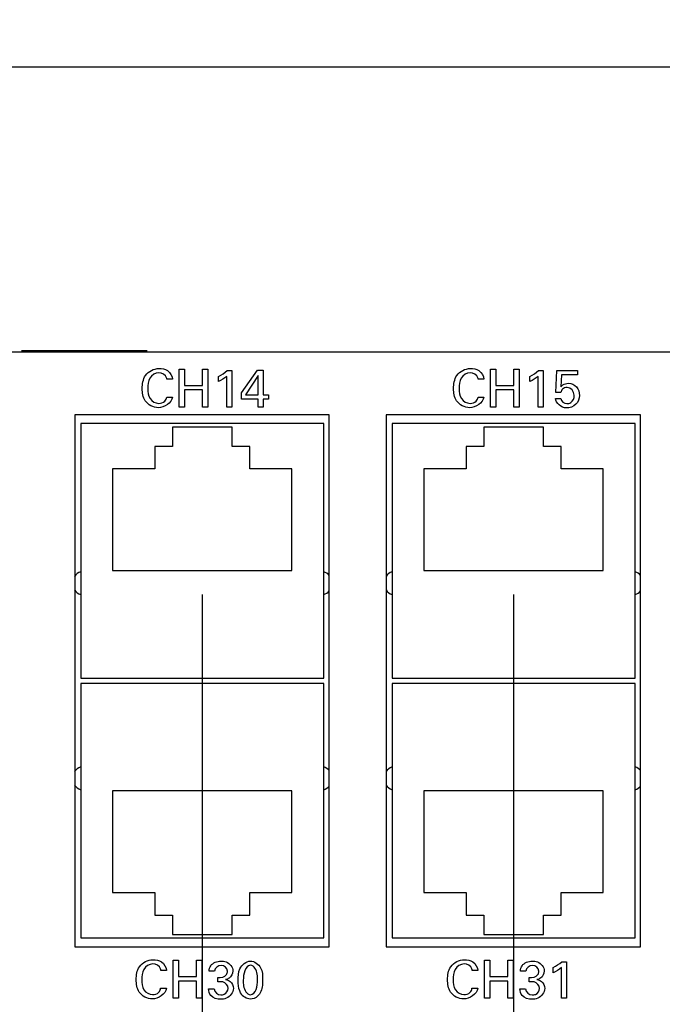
# Model space of a CAD drawing. Header units: inches. Extents: x 0 to 34, y 0 to 22.
# Tile 26 of 56: x 17.9 to 19.6, y 6.6 to 9.1. Entities that reach past the tile are written whole.
import ezdxf

# ---------------------------------------------------------------- set-up
doc = ezdxf.new("R2010")
doc.units = ezdxf.units.IN
doc.header["$LTSCALE"] = 1.87
doc.header["$MEASUREMENT"] = 0
doc.layers.get('0').update_dxf_attribs({"linetype": 'CONTINUOUS'})
doc.layers.add('02___PRT_ALL_AXES', color=7, linetype='CONTINUOUS')
doc.layers.add('DIMENSIONS', color=7, linetype='CONTINUOUS')
doc.styles.get("Standard").update_dxf_attribs({"font": 'txt', "width": 0.8})
doc.dimstyles.new('DIMSTYLE_1', dxfattribs={"dimtxt": 0.125, "dimasz": 0.18, "dimexe": 0.125, "dimexo": 0.0625, "dimgap": 0.0625, "dimtad": 0, "dimtih": 1, "dimtoh": 1, "dimdec": 3, "dimzin": 4, "dimdsep": 46, "dimtxsty": 'STANDARD', "dimblk": '_FILLED', "dimblk1": '_FILLED', "dimblk2": '_FILLED', "dimcen": 0.09, "dimadec": 0, "dimazin": 0, "dimtp": 0.001, "dimtm": 0.001, "dimtfac": 1, "dimtdec": 3, "dimtofl": 0, "dimtmove": 0, "dimatfit": 3, "dimldrblk": '_FILLED', "dimfxl": 1, "dimtolj": 1, "dimtzin": 4, "dimarcsym": 0})
doc.dimstyles.new('DIMSTYLE_2', dxfattribs={"dimtxt": 0.125, "dimasz": 0.18, "dimexe": 0.125, "dimexo": 0.0625, "dimgap": 0.03125, "dimtad": 0, "dimtih": 1, "dimtoh": 1, "dimdec": 3, "dimzin": 4, "dimdsep": 46, "dimtxsty": 'STANDARD', "dimblk": '_FILLED', "dimblk1": '_FILLED', "dimblk2": '_FILLED', "dimcen": 0.09, "dimadec": 0, "dimazin": 0, "dimtp": 0.001, "dimtm": 0.001, "dimtfac": 1, "dimtdec": 3, "dimtofl": 0, "dimtmove": 0, "dimatfit": 3, "dimldrblk": '_FILLED', "dimfxl": 1, "dimtolj": 1, "dimtzin": 4, "dimarcsym": 0})

# ---------------------------------------------------------------- blocks, each defined once
blk = doc.blocks.new('*D26')
at = {"layer": 'DIMENSIONS', "color": 2, "linetype": 'CONTINUOUS'}
blk.add_line((18.4163, 7.6298), (18.4163, 5.8498), dxfattribs=at)
at = {"layer": 'DIMENSIONS', "color": 2, "linetype": 'CONTINUOUS', "insert": (18.3538, 5.7873), "char_height": 0.125, "width": 1.725, "attachment_point": 3, "rotation": 90, "line_spacing_factor": 0.9}
blk.add_mtext('2X 15.311{\\Ftxt.shx;\\W1.000000;\\H0.125000; }[388.9]', dxfattribs=at)
blk = doc.blocks.new('_FILLED')
at = {"color": 0, "linetype": 'BYBLOCK'}
blk.add_solid([(0, 0), (-1, 0.174), (-1, -0.174)], dxfattribs=at)
blk = doc.blocks.new('*D27')
at = {"layer": 'DIMENSIONS', "color": 2, "linetype": 'CONTINUOUS'}
blk.add_line((19.2363, 7.6298), (19.2363, 5.8498), dxfattribs=at)
at = {"layer": 'DIMENSIONS', "color": 2, "linetype": 'CONTINUOUS', "insert": (19.1738, 5.7873), "char_height": 0.125, "width": 1.825, "attachment_point": 3, "rotation": 90, "line_spacing_factor": 0.9}
blk.add_mtext('2X 16.131{\\Ftxt.shx;\\W1.000000;\\H0.125000; }[409.73]', dxfattribs=at)
blk = doc.blocks.new('*D30')
at = {"layer": 'DIMENSIONS', "color": 2, "linetype": 'CONTINUOUS'}
blk.add_line((22.1053, 6.6623), (22.1053, 5.8498), dxfattribs=at)
at = {"layer": 'DIMENSIONS', "color": 2, "linetype": 'CONTINUOUS', "insert": (22.0428, 5.7873), "char_height": 0.125, "width": 1.425, "attachment_point": 3, "rotation": 90, "line_spacing_factor": 0.9}
blk.add_mtext('19.000{\\Ftxt.shx;\\W1.000000;\\H0.125000; }[482.6]', dxfattribs=at)
blk = doc.blocks.new('*D31')
at = {"layer": 'DIMENSIONS', "color": 2, "linetype": 'CONTINUOUS'}
for p, q in [((3.1053, 8.1423), (3.1053, 9.1423)), ((22.1053, 8.1423), (22.1053, 9.1423)), ((3.1053, 9.0173), (11.7303, 9.0173)), ((22.1053, 9.0173), (13.4803, 9.0173))]:
    blk.add_line(p, q, dxfattribs=at)
at = {"layer": 'DIMENSIONS', "color": 2, "linetype": 'CONTINUOUS', "xscale": 0.18, "yscale": 0.18, "zscale": 0.18, "rotation": 180}
blk.add_blockref('_FILLED', (3.1053, 9.0173), dxfattribs=at)
at = {"layer": 'DIMENSIONS', "color": 2, "linetype": 'CONTINUOUS', "xscale": 0.18, "yscale": 0.18, "zscale": 0.18}
blk.add_blockref('_FILLED', (22.1053, 9.0173), dxfattribs=at)
at = {"layer": 'DIMENSIONS', "color": 2, "linetype": 'CONTINUOUS', "insert": (12.6053, 9.0798), "char_height": 0.125, "width": 1.625, "attachment_point": 2, "line_spacing_factor": 0.9}
blk.add_mtext('(19.000{\\Ftxt.shx;\\W1.000000;\\H0.125000; }[482.6])', dxfattribs=at)

msp = doc.modelspace()

# ---------------------------------------------------------------- linework, layer by layer
at = {"color": 7, "linetype": 'CONTINUOUS'}
for p, q in [((21.9178, 8.2673), (3.2928, 8.2673)), ((18.7503, 8.1023), (18.0803, 8.1023)), ((18.0803, 8.1023), (18.0803, 6.7023)), ((18.7503, 6.7023), (18.7503, 8.1023)), ((19.5703, 8.1023), (18.9003, 8.1023)), ((18.9003, 8.1023), (18.9003, 6.7023)), ((19.5703, 6.7023), (19.5703, 8.1023)), ((18.7364, 8.0793), (18.0962, 8.0793)), ((18.0962, 8.0793), (18.0962, 7.4092)), ((18.495, 8.0702), (18.3376, 8.0702)), ((18.3376, 8.0702), (18.3376, 8.019)), ((18.495, 8.019), (18.495, 8.0702)), ((18.7364, 7.4092), (18.7364, 8.0793)), ((19.5564, 8.0793), (18.9162, 8.0793)), ((18.9162, 8.0793), (18.9162, 7.4092)), ((19.315, 8.0702), (19.1576, 8.0702)), ((19.1576, 8.0702), (19.1576, 8.019)), ((19.315, 8.019), (19.315, 8.0702)), ((19.5564, 7.4092), (19.5564, 8.0793)), ((18.3376, 8.019), (18.2913, 8.019)), ((18.2913, 8.019), (18.2913, 7.96)), ((18.5413, 8.019), (18.495, 8.019)), ((18.5413, 7.96), (18.5413, 8.019)), ((19.1576, 8.019), (19.1113, 8.019)), ((19.1113, 8.019), (19.1113, 7.96)), ((19.3613, 8.019), (19.315, 8.019)), ((19.3613, 7.96), (19.3613, 8.019)), ((18.2913, 7.96), (18.1801, 7.96)), ((18.1801, 7.96), (18.1801, 7.6923)), ((18.6525, 7.96), (18.5413, 7.96)), ((18.6525, 7.6923), (18.6525, 7.96)), ((19.1113, 7.96), (19.0001, 7.96)), ((19.0001, 7.96), (19.0001, 7.6923)), ((19.4725, 7.96), (19.3613, 7.96)), ((19.4725, 7.6923), (19.4725, 7.96)), ((18.1801, 7.6923), (18.6525, 7.6923)), ((19.0001, 7.6923), (19.4725, 7.6923)), ((18.0962, 7.4092), (18.7364, 7.4092)), ((18.7364, 7.3955), (18.0962, 7.3955)), ((18.0962, 7.3955), (18.0962, 6.7254)), ((18.7364, 6.7254), (18.7364, 7.3955)), ((18.9162, 7.4092), (19.5564, 7.4092)), ((19.5564, 7.3955), (18.9162, 7.3955)), ((18.9162, 7.3955), (18.9162, 6.7254)), ((19.5564, 6.7254), (19.5564, 7.3955)), ((18.6525, 7.1124), (18.1801, 7.1124)), ((18.1801, 7.1124), (18.1801, 6.8447)), ((18.6525, 6.8447), (18.6525, 7.1124)), ((19.4725, 7.1124), (19.0001, 7.1124)), ((19.0001, 7.1124), (19.0001, 6.8447)), ((19.4725, 6.8447), (19.4725, 7.1124)), ((18.1801, 6.8447), (18.2913, 6.8447)), ((18.2913, 6.8447), (18.2913, 6.7856)), ((18.5413, 6.8447), (18.6525, 6.8447)), ((18.5413, 6.7856), (18.5413, 6.8447)), ((19.0001, 6.8447), (19.1113, 6.8447)), ((19.1113, 6.8447), (19.1113, 6.7856)), ((19.3613, 6.8447), (19.4725, 6.8447)), ((19.3613, 6.7856), (19.3613, 6.8447)), ((18.2913, 6.7856), (18.3376, 6.7856)), ((18.3376, 6.7856), (18.3376, 6.7345)), ((18.495, 6.7856), (18.5413, 6.7856)), ((18.495, 6.7345), (18.495, 6.7856)), ((19.1113, 6.7856), (19.1576, 6.7856)), ((19.1576, 6.7856), (19.1576, 6.7345)), ((19.315, 6.7856), (19.3613, 6.7856)), ((19.315, 6.7345), (19.315, 6.7856)), ((18.0962, 6.7254), (18.7364, 6.7254)), ((18.3376, 6.7345), (18.495, 6.7345)), ((18.9162, 6.7254), (19.5564, 6.7254)), ((19.1576, 6.7345), (19.315, 6.7345)), ((18.0803, 6.7023), (18.7503, 6.7023)), ((18.9003, 6.7023), (19.5703, 6.7023))]:
    msp.add_line(p, q, dxfattribs=at)
at = {"color": 6, "linetype": 'CONTINUOUS'}
msp.add_line((18.2713, 8.2703), (17.9402, 8.2703), dxfattribs=at)
at = {"color": 40, "linetype": 'CONTINUOUS'}
for p, q in [((18.3554, 8.2229), (18.3693, 8.2229)), ((18.3554, 8.1226), (18.3554, 8.2229)), ((18.3693, 8.2229), (18.3693, 8.1798)), ((18.4169, 8.2229), (18.4308, 8.2229)), ((18.4169, 8.1798), (18.4169, 8.2229)), ((18.4308, 8.2229), (18.4308, 8.1226)), ((18.4821, 8.2187), (18.4944, 8.2187)), ((18.4944, 8.2187), (18.4944, 8.1226)), ((18.5197, 8.16), (18.5614, 8.2199)), ((18.5614, 8.2199), (18.5764, 8.2199)), ((18.5764, 8.2199), (18.5764, 8.1547)), ((19.1754, 8.2229), (19.1893, 8.2229)), ((19.1754, 8.1226), (19.1754, 8.2229)), ((19.1893, 8.2229), (19.1893, 8.1798)), ((19.2369, 8.2229), (19.2508, 8.2229)), ((19.2369, 8.1798), (19.2369, 8.2229)), ((19.2508, 8.2229), (19.2508, 8.1226)), ((19.3021, 8.2187), (19.3144, 8.2187)), ((19.3144, 8.2187), (19.3144, 8.1226)), ((19.3477, 8.1615), (19.3502, 8.2187)), ((19.3502, 8.2187), (19.4041, 8.2187)), ((19.4041, 8.2187), (19.4041, 8.2074)), ((18.338, 8.1958), (18.3232, 8.1958)), ((18.4588, 8.1897), (18.4588, 8.2036)), ((18.4811, 8.1226), (18.4811, 8.2036)), ((18.5635, 8.2054), (18.5303, 8.1547)), ((18.5635, 8.1547), (18.5635, 8.2054)), ((19.158, 8.1958), (19.1432, 8.1958)), ((19.2788, 8.1897), (19.2788, 8.2036)), ((19.3011, 8.1226), (19.3011, 8.2036)), ((19.3621, 8.2074), (19.3603, 8.1764)), ((19.4041, 8.2074), (19.3621, 8.2074)), ((18.3693, 8.1798), (18.4169, 8.1798)), ((18.4169, 8.1679), (18.3693, 8.1679)), ((18.3693, 8.1679), (18.3693, 8.1226)), ((18.4169, 8.1226), (18.4169, 8.1679)), ((19.1893, 8.1798), (19.2369, 8.1798)), ((19.2369, 8.1679), (19.1893, 8.1679)), ((19.1893, 8.1679), (19.1893, 8.1226)), ((19.2369, 8.1226), (19.2369, 8.1679)), ((18.3225, 8.149), (18.3378, 8.149)), ((18.5197, 8.1435), (18.5197, 8.16)), ((18.5631, 8.1435), (18.5197, 8.1435)), ((18.5303, 8.1547), (18.5635, 8.1547)), ((18.5631, 8.1226), (18.5631, 8.1435)), ((18.5764, 8.1547), (18.5904, 8.1547)), ((18.5904, 8.1435), (18.5764, 8.1435)), ((18.5764, 8.1435), (18.5764, 8.1226)), ((18.5904, 8.1547), (18.5904, 8.1435)), ((19.1425, 8.149), (19.1578, 8.149)), ((19.3464, 8.1454), (19.3609, 8.1454)), ((19.3603, 8.1615), (19.3477, 8.1615)), ((18.3693, 8.1226), (18.3554, 8.1226)), ((18.4308, 8.1226), (18.4169, 8.1226)), ((18.4944, 8.1226), (18.4811, 8.1226)), ((18.5764, 8.1226), (18.5631, 8.1226)), ((19.1893, 8.1226), (19.1754, 8.1226)), ((19.2508, 8.1226), (19.2369, 8.1226)), ((19.3144, 8.1226), (19.3011, 8.1226)), ((18.3395, 6.6667), (18.3534, 6.6667)), ((18.3395, 6.5665), (18.3395, 6.6667)), ((18.3534, 6.6667), (18.3534, 6.6236)), ((18.401, 6.6667), (18.4149, 6.6667)), ((18.401, 6.6236), (18.401, 6.6667)), ((18.4149, 6.6667), (18.4149, 6.5665)), ((19.1595, 6.6667), (19.1734, 6.6667)), ((19.1595, 6.5665), (19.1595, 6.6667)), ((19.1734, 6.6667), (19.1734, 6.6236)), ((19.221, 6.6667), (19.2349, 6.6667)), ((19.221, 6.6236), (19.221, 6.6667)), ((19.2349, 6.6667), (19.2349, 6.5665)), ((19.3634, 6.6625), (19.3757, 6.6625)), ((19.3757, 6.6625), (19.3757, 6.5665)), ((18.3221, 6.6396), (18.3073, 6.6396)), ((18.4484, 6.6381), (18.4344, 6.6381)), ((19.1421, 6.6396), (19.1273, 6.6396)), ((19.2684, 6.6381), (19.2544, 6.6381)), ((19.3401, 6.6335), (19.3401, 6.6474)), ((19.3624, 6.5665), (19.3624, 6.6474)), ((18.3534, 6.6236), (18.401, 6.6236)), ((18.401, 6.6117), (18.3534, 6.6117)), ((18.3534, 6.6117), (18.3534, 6.5665)), ((18.401, 6.5665), (18.401, 6.6117)), ((18.4572, 6.6102), (18.4572, 6.6214)), ((19.1734, 6.6236), (19.221, 6.6236)), ((19.221, 6.6117), (19.1734, 6.6117)), ((19.1734, 6.6117), (19.1734, 6.5665)), ((19.221, 6.5665), (19.221, 6.6117)), ((19.2772, 6.6102), (19.2772, 6.6214)), ((18.3066, 6.5928), (18.3218, 6.5928)), ((18.4329, 6.5912), (18.4476, 6.5912)), ((19.1266, 6.5928), (19.1418, 6.5928)), ((19.2529, 6.5912), (19.2676, 6.5912)), ((18.3534, 6.5665), (18.3395, 6.5665)), ((18.4149, 6.5665), (18.401, 6.5665)), ((19.1734, 6.5665), (19.1595, 6.5665)), ((19.2349, 6.5665), (19.221, 6.5665)), ((19.3757, 6.5665), (19.3624, 6.5665))]:
    msp.add_line(p, q, dxfattribs=at)
for points, knots in [([(18.2582, 8.1716), (18.2582, 8.1834), (18.2618, 8.2104), (18.2888, 8.2242), (18.3021, 8.2242)], [0, 0, 0, 0, 0.469748, 1, 1, 1, 1]), ([(18.3021, 8.2242), (18.3099, 8.2242), (18.3275, 8.2215), (18.3373, 8.2046), (18.338, 8.1958)], [0, 0, 0, 0, 0.469038, 1, 1, 1, 1]), ([(19.0782, 8.1716), (19.0782, 8.1834), (19.0818, 8.2104), (19.1088, 8.2242), (19.1221, 8.2242)], [0, 0, 0, 0, 0.469782, 1, 1, 1, 1]), ([(19.1221, 8.2242), (19.1299, 8.2242), (19.1475, 8.2215), (19.1573, 8.2046), (19.158, 8.1958)], [0, 0, 0, 0, 0.469141, 1, 1, 1, 1]), ([(18.3015, 8.2131), (18.2924, 8.2131), (18.2737, 8.2004), (18.2731, 8.1809), (18.2731, 8.1718)], [0, 0, 0, 0, 0.499799, 1, 1, 1, 1]), ([(18.3232, 8.1958), (18.323, 8.1972), (18.3214, 8.2068), (18.3097, 8.2131), (18.3015, 8.2131)], [0, 0, 0, 0, 0.148074, 1, 1, 1, 1]), ([(19.1215, 8.2131), (19.1124, 8.2131), (19.0937, 8.2004), (19.0931, 8.1809), (19.0931, 8.1718)], [0, 0, 0, 0, 0.499794, 1, 1, 1, 1]), ([(19.1432, 8.1958), (19.143, 8.1972), (19.1414, 8.2068), (19.1297, 8.2131), (19.1215, 8.2131)], [0, 0, 0, 0, 0.148134, 1, 1, 1, 1]), ([(18.3003, 8.1211), (18.2874, 8.1211), (18.2613, 8.1345), (18.2582, 8.1605), (18.2582, 8.1716)], [0, 0, 0, 0, 0.536133, 1, 1, 1, 1]), ([(18.2731, 8.1718), (18.2731, 8.1627), (18.2739, 8.1433), (18.2927, 8.1325), (18.3014, 8.1325)], [0, 0, 0, 0, 0.512282, 1, 1, 1, 1]), ([(19.1203, 8.1211), (19.1074, 8.1211), (19.0813, 8.1345), (19.0782, 8.1605), (19.0782, 8.1716)], [0, 0, 0, 0, 0.536091, 1, 1, 1, 1]), ([(19.0931, 8.1718), (19.0931, 8.1627), (19.0939, 8.1433), (19.1127, 8.1325), (19.1214, 8.1325)], [0, 0, 0, 0, 0.512277, 1, 1, 1, 1]), ([(19.3603, 8.1764), (19.3638, 8.1799), (19.3704, 8.1844), (19.378, 8.1852), (19.3806, 8.1852)], [0, 0, 0, 0, 0.665174, 1, 1, 1, 1]), ([(19.3806, 8.1852), (19.3884, 8.1852), (19.4052, 8.1782), (19.4093, 8.1613), (19.4093, 8.1536)], [0, 0, 0, 0, 0.505514, 1, 1, 1, 1]), ([(19.4093, 8.1536), (19.4093, 8.1451), (19.4028, 8.1265), (19.3839, 8.1204), (19.375, 8.1204)], [0, 0, 0, 0, 0.487325, 1, 1, 1, 1]), ([(19.3768, 8.1318), (19.3803, 8.1318), (19.3915, 8.134), (19.3958, 8.1467), (19.3958, 8.1539)], [0, 0, 0, 0, 0.326139, 1, 1, 1, 1]), ([(18.2423, 6.6155), (18.2423, 6.6272), (18.2459, 6.6542), (18.2729, 6.6681), (18.2862, 6.6681)], [0, 0, 0, 0, 0.469782, 1, 1, 1, 1]), ([(18.2862, 6.6681), (18.2939, 6.6681), (18.3116, 6.6653), (18.3214, 6.6484), (18.3221, 6.6396)], [0, 0, 0, 0, 0.46915, 1, 1, 1, 1]), ([(18.4344, 6.6381), (18.4346, 6.643), (18.4382, 6.6585), (18.4556, 6.6643), (18.4655, 6.6643)], [0, 0, 0, 0, 0.333041, 1, 1, 1, 1]), ([(18.4655, 6.6643), (18.4701, 6.6643), (18.4848, 6.6631), (18.4969, 6.6482), (18.4969, 6.6384)], [0, 0, 0, 0, 0.319913, 1, 1, 1, 1]), ([(18.5109, 6.6134), (18.5109, 6.6238), (18.5107, 6.6462), (18.5317, 6.6645), (18.5431, 6.6645)], [0, 0, 0, 0, 0.477838, 1, 1, 1, 1]), ([(18.5431, 6.6645), (18.5538, 6.6645), (18.5752, 6.6486), (18.5753, 6.6261), (18.5753, 6.6156)], [0, 0, 0, 0, 0.503986, 1, 1, 1, 1]), ([(19.0623, 6.6155), (19.0623, 6.6272), (19.0659, 6.6542), (19.0929, 6.6681), (19.1062, 6.6681)], [0, 0, 0, 0, 0.46974, 1, 1, 1, 1]), ([(19.1062, 6.6681), (19.1139, 6.6681), (19.1316, 6.6653), (19.1414, 6.6484), (19.1421, 6.6396)], [0, 0, 0, 0, 0.469028, 1, 1, 1, 1]), ([(19.2544, 6.6381), (19.2546, 6.643), (19.2582, 6.6585), (19.2756, 6.6643), (19.2855, 6.6643)], [0, 0, 0, 0, 0.333037, 1, 1, 1, 1]), ([(19.2855, 6.6643), (19.2901, 6.6643), (19.3048, 6.6631), (19.3169, 6.6482), (19.3169, 6.6384)], [0, 0, 0, 0, 0.319797, 1, 1, 1, 1]), ([(18.2856, 6.657), (18.2765, 6.657), (18.2578, 6.6442), (18.2572, 6.6247), (18.2572, 6.6156)], [0, 0, 0, 0, 0.499798, 1, 1, 1, 1]), ([(18.3073, 6.6396), (18.307, 6.641), (18.3055, 6.6506), (18.2938, 6.657), (18.2856, 6.657)], [0, 0, 0, 0, 0.148137, 1, 1, 1, 1]), ([(18.4572, 6.6214), (18.4652, 6.6207), (18.4798, 6.6228), (18.4828, 6.6349), (18.4828, 6.6381)], [0, 0, 0, 0, 0.714577, 1, 1, 1, 1]), ([(18.4969, 6.6384), (18.4969, 6.6313), (18.491, 6.6201), (18.4809, 6.6165), (18.4777, 6.6157)], [0, 0, 0, 0, 0.679392, 1, 1, 1, 1]), ([(18.5619, 6.6143), (18.5619, 6.6196), (18.5624, 6.6336), (18.553, 6.6534), (18.5433, 6.6534)], [0, 0, 0, 0, 0.351666, 1, 1, 1, 1]), ([(19.1056, 6.657), (19.0965, 6.657), (19.0778, 6.6442), (19.0772, 6.6247), (19.0772, 6.6156)], [0, 0, 0, 0, 0.499793, 1, 1, 1, 1]), ([(19.1273, 6.6396), (19.127, 6.641), (19.1255, 6.6506), (19.1138, 6.657), (19.1056, 6.657)], [0, 0, 0, 0, 0.148068, 1, 1, 1, 1]), ([(19.2772, 6.6214), (19.2852, 6.6207), (19.2998, 6.6228), (19.3028, 6.6349), (19.3028, 6.6381)], [0, 0, 0, 0, 0.714507, 1, 1, 1, 1]), ([(19.3169, 6.6384), (19.3169, 6.6313), (19.311, 6.6201), (19.301, 6.6165), (19.2977, 6.6157)], [0, 0, 0, 0, 0.679657, 1, 1, 1, 1]), ([(18.2844, 6.5649), (18.2715, 6.5649), (18.2454, 6.5783), (18.2423, 6.6043), (18.2423, 6.6155)], [0, 0, 0, 0, 0.536093, 1, 1, 1, 1]), ([(18.2572, 6.6156), (18.2572, 6.6065), (18.258, 6.5871), (18.2768, 6.5763), (18.2855, 6.5763)], [0, 0, 0, 0, 0.512281, 1, 1, 1, 1]), ([(18.4777, 6.6157), (18.4819, 6.6151), (18.4931, 6.6116), (18.4983, 6.5993), (18.4983, 6.5924)], [0, 0, 0, 0, 0.381885, 1, 1, 1, 1]), ([(18.5172, 6.5805), (18.5163, 6.5822), (18.5119, 6.5926), (18.5109, 6.6041), (18.5109, 6.6134)], [0, 0, 0, 0, 0.175052, 1, 1, 1, 1]), ([(18.5242, 6.6141), (18.5242, 6.6091), (18.5239, 6.5953), (18.5333, 6.576), (18.543, 6.576)], [0, 0, 0, 0, 0.339303, 1, 1, 1, 1]), ([(18.5753, 6.6156), (18.5753, 6.6105), (18.5748, 6.5953), (18.5696, 6.5789), (18.562, 6.5719)], [0, 0, 0, 0, 0.330178, 1, 1, 1, 1]), ([(19.1044, 6.5649), (19.0915, 6.5649), (19.0654, 6.5783), (19.0623, 6.6043), (19.0623, 6.6155)], [0, 0, 0, 0, 0.536129, 1, 1, 1, 1]), ([(19.0772, 6.6156), (19.0772, 6.6065), (19.078, 6.5871), (19.0968, 6.5763), (19.1055, 6.5763)], [0, 0, 0, 0, 0.512276, 1, 1, 1, 1]), ([(19.2977, 6.6157), (19.3019, 6.6151), (19.3131, 6.6115), (19.3182, 6.5993), (19.3182, 6.5924)], [0, 0, 0, 0, 0.381664, 1, 1, 1, 1]), ([(18.4983, 6.5924), (18.4983, 6.5818), (18.4856, 6.5658), (18.4699, 6.5641), (18.4649, 6.5641)], [0, 0, 0, 0, 0.68195, 1, 1, 1, 1]), ([(18.4652, 6.5755), (18.4681, 6.5755), (18.4776, 6.5764), (18.4844, 6.5863), (18.4844, 6.5926)], [0, 0, 0, 0, 0.318752, 1, 1, 1, 1]), ([(19.3182, 6.5924), (19.3182, 6.5818), (19.3056, 6.5658), (19.2899, 6.5641), (19.2849, 6.5641)], [0, 0, 0, 0, 0.681923, 1, 1, 1, 1]), ([(19.2852, 6.5755), (19.2881, 6.5755), (19.2976, 6.5763), (19.3044, 6.5863), (19.3044, 6.5926)], [0, 0, 0, 0, 0.318928, 1, 1, 1, 1])]:
    msp.add_open_spline(points, degree=3, knots=knots, dxfattribs=at)
for points in [[(18.4588, 8.2036), (18.467, 8.2079), (18.475, 8.2127), (18.4821, 8.2187)], [(19.2788, 8.2036), (19.287, 8.2079), (19.295, 8.2127), (19.3021, 8.2187)], [(18.4811, 8.2036), (18.4744, 8.1979), (18.4667, 8.1934), (18.4588, 8.1897)], [(19.3011, 8.2036), (19.2944, 8.1979), (19.2867, 8.1934), (19.2788, 8.1897)], [(19.3647, 8.1696), (19.3626, 8.1674), (19.3612, 8.1644), (19.3603, 8.1615)], [(19.3776, 8.1746), (19.373, 8.1746), (19.368, 8.1728), (19.3647, 8.1696)], [(19.3958, 8.1539), (19.3958, 8.163), (19.3868, 8.1746), (19.3776, 8.1746)], [(18.3378, 8.149), (18.3361, 8.1335), (18.3159, 8.1211), (18.3003, 8.1211)], [(18.3014, 8.1325), (18.3072, 8.1325), (18.3136, 8.1343), (18.3176, 8.1385)], [(18.3176, 8.1385), (18.3203, 8.1413), (18.3218, 8.1452), (18.3225, 8.149)], [(19.1578, 8.149), (19.1561, 8.1335), (19.1359, 8.1211), (19.1203, 8.1211)], [(19.1214, 8.1325), (19.1272, 8.1325), (19.1336, 8.1343), (19.1376, 8.1385)], [(19.1376, 8.1385), (19.1403, 8.1413), (19.1418, 8.1452), (19.1425, 8.149)], [(19.375, 8.1204), (19.3624, 8.1204), (19.3469, 8.1328), (19.3464, 8.1454)], [(19.3609, 8.1454), (19.361, 8.1384), (19.3698, 8.1318), (19.3768, 8.1318)], [(19.3401, 6.6474), (19.3483, 6.6517), (19.3563, 6.6565), (19.3634, 6.6625)], [(18.4659, 6.6532), (18.4582, 6.6532), (18.4492, 6.6457), (18.4484, 6.6381)], [(18.4828, 6.6381), (18.4828, 6.6457), (18.4735, 6.6532), (18.4659, 6.6532)], [(18.5433, 6.6534), (18.5287, 6.6534), (18.5242, 6.6286), (18.5242, 6.6141)], [(19.2859, 6.6532), (19.2782, 6.6532), (19.2692, 6.6458), (19.2684, 6.6381)], [(19.3028, 6.6381), (19.3028, 6.6457), (19.2935, 6.6532), (19.2859, 6.6532)], [(19.3624, 6.6474), (19.3557, 6.6418), (19.348, 6.6372), (19.3401, 6.6335)], [(18.4705, 6.6095), (18.4661, 6.6103), (18.4616, 6.6103), (18.4572, 6.6102)], [(18.4844, 6.5926), (18.4844, 6.5999), (18.4776, 6.6079), (18.4705, 6.6095)], [(18.543, 6.576), (18.5572, 6.576), (18.5619, 6.6001), (18.5619, 6.6143)], [(19.2905, 6.6095), (19.2861, 6.6103), (19.2816, 6.6103), (19.2772, 6.6102)], [(19.3044, 6.5926), (19.3044, 6.5999), (19.2976, 6.6079), (19.2905, 6.6095)], [(18.3218, 6.5928), (18.3202, 6.5773), (18.2999, 6.5649), (18.2844, 6.5649)], [(18.3017, 6.5823), (18.3043, 6.5851), (18.3059, 6.589), (18.3066, 6.5928)], [(18.4385, 6.5741), (18.4346, 6.5786), (18.4331, 6.5852), (18.4329, 6.5912)], [(18.4476, 6.5912), (18.4475, 6.5833), (18.4573, 6.5755), (18.4652, 6.5755)], [(19.1418, 6.5928), (19.1402, 6.5773), (19.1199, 6.5649), (19.1044, 6.5649)], [(19.1217, 6.5823), (19.1244, 6.5851), (19.1259, 6.589), (19.1266, 6.5928)], [(19.2586, 6.5741), (19.2546, 6.5786), (19.2531, 6.5852), (19.2529, 6.5912)], [(19.2676, 6.5912), (19.2675, 6.5833), (19.2773, 6.5755), (19.2852, 6.5755)], [(18.2855, 6.5763), (18.2912, 6.5763), (18.2977, 6.5781), (18.3017, 6.5823)], [(18.4649, 6.5641), (18.4555, 6.5641), (18.4447, 6.567), (18.4385, 6.5741)], [(18.5428, 6.5645), (18.5328, 6.5645), (18.5216, 6.5714), (18.5172, 6.5805)], [(18.562, 6.5719), (18.557, 6.5672), (18.5497, 6.5645), (18.5428, 6.5645)], [(19.1055, 6.5763), (19.1112, 6.5763), (19.1177, 6.5781), (19.1217, 6.5823)], [(19.2849, 6.5641), (19.2755, 6.5641), (19.2647, 6.567), (19.2586, 6.5741)]]:
    msp.add_open_spline(points, degree=3, dxfattribs=at)
at = {"layer": '02___PRT_ALL_AXES', "color": 7, "linetype": 'CONTINUOUS'}
for centre, start, end in [((18.1063, 7.6592), 108.5873, 146.1245), ((18.7263, 7.6592), 40.1451, 71.4127), ((18.9263, 7.6592), 108.5873, 146.1245), ((19.5463, 7.6592), 40.1451, 71.4127), ((18.1063, 7.6592), 213.8755, 251.4127), ((18.7263, 7.6592), 288.5873, 319.8549), ((18.9263, 7.6592), 213.8755, 251.4127), ((19.5463, 7.6592), 288.5873, 319.8549), ((18.1063, 7.1455), 108.5873, 146.1245), ((18.7263, 7.1455), 40.1451, 71.4127), ((18.9263, 7.1455), 108.5873, 146.1245), ((19.5463, 7.1455), 40.1451, 71.4127), ((18.1063, 7.1455), 213.8755, 251.4127), ((18.9263, 7.1455), 213.8755, 251.4127), ((18.7263, 7.1455), 288.5873, 319.8549), ((19.5463, 7.1455), 288.5873, 319.8549)]:
    msp.add_arc(centre, 0.0315, start, end, dxfattribs=at)

# ---------------------------------------------------------------- dimensions: what is measured, and where the dimension line sits
at = {"layer": 'DIMENSIONS', "color": 2, "linetype": 'CONTINUOUS'}
dim = msp.add_linear_dim(base=(22.1053, 9.0173), p1=(3.1053, 8.0798), p2=(22.1053, 8.0798), text='(<>)', dimstyle='DIMSTYLE_1', dxfattribs=at)
dim.commit()
dim.dimension.update_dxf_attribs({"geometry": '*D31', "text_midpoint": (12.6053, 9.0173), "dimtype": 160})
for feature_location, picture, middle in [((18.4163, 7.6298), '*D26', (18.4163, 4.9248)), ((19.2363, 7.6298), '*D27', (19.2363, 4.8748))]:
    dim = msp.add_ordinate_dim(feature_location=feature_location, offset=(0, -1.7799), dtype=1, origin=(3.1053, 7.6923), text='2X <>', dimstyle='DIMSTYLE_2', dxfattribs=at)
    dim.commit()
    dim.dimension.update_dxf_attribs({"geometry": picture, "text_midpoint": middle})
dim = msp.add_ordinate_dim(feature_location=(22.1053, 6.6623), offset=(0, -0.8125), dtype=1, origin=(3.1053, 6.7248), dimstyle='DIMSTYLE_2', dxfattribs=at)
dim.commit()
dim.dimension.update_dxf_attribs({"geometry": '*D30', "text_midpoint": (22.1053, 5.0748)})

doc.saveas('drawing.dxf')
